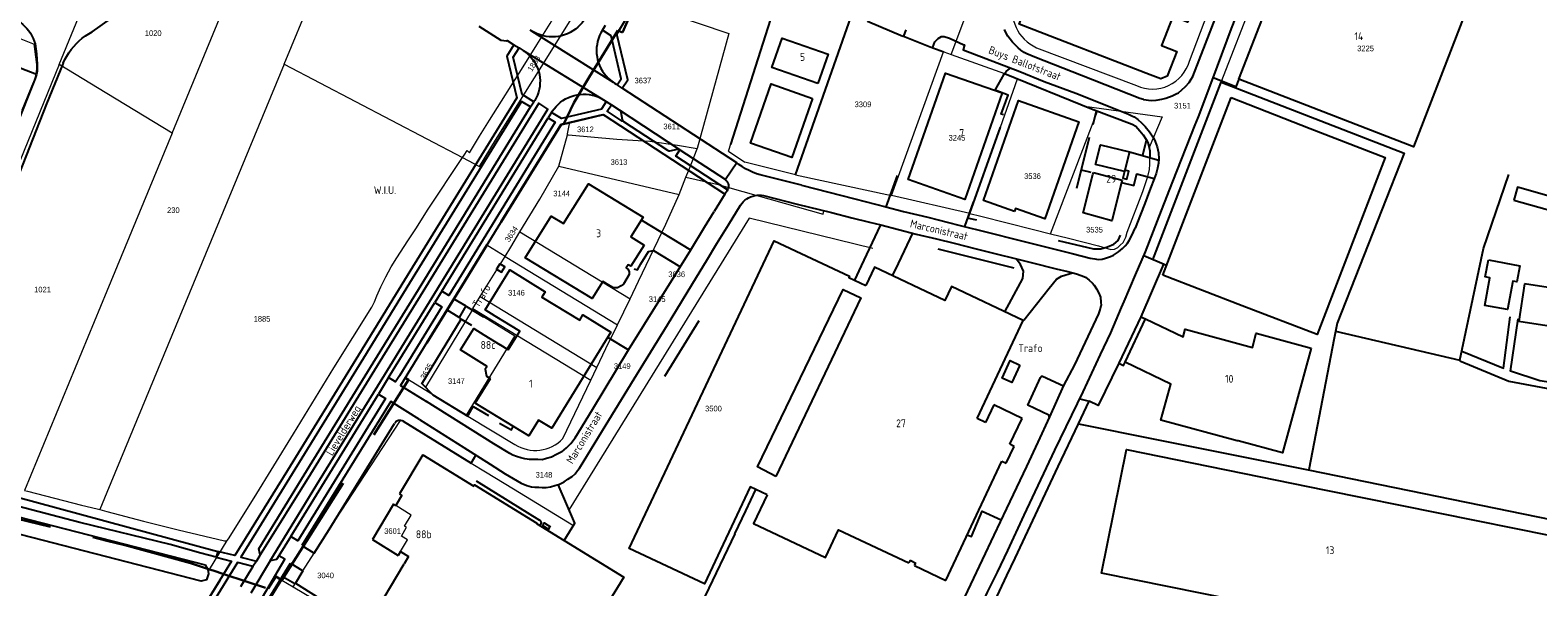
# Model space of a CAD drawing. Header units: metres. Extents: x 233874 to 239264, y 443832 to 448222.
# Tile 143 of 198: x 236975 to 237457, y 445808 to 445986. Entities that reach past the tile are written whole.
import ezdxf
from ezdxf.enums import TextEntityAlignment as Align

# ---------------------------------------------------------------- set-up
doc = ezdxf.new("R2010")
doc.units = ezdxf.units.M
doc.header["$MEASUREMENT"] = 0
doc.linetypes.add('DGN3', pattern=[54.868356, 36.578904, -18.289452])
for name, color, linetype in [('BIJGEBOUW', 4, 'Continuous'), ('DAKRAND', 4, 'Continuous'), ('DAKRAND-BYG', 4, 'Continuous'), ('FUNKTIEAAND', 253, 'Continuous'), ('Goud-kadastrale grenzen', 13, 'Continuous'), ('HEG', 253, 'Continuous'), ('HEK', 253, 'Continuous'), ('HOOFDGEBOUW', 4, 'Continuous'), ('HUISNUMMER', 253, 'Continuous'), ('INSTEEKSLOOT', 153, 'Continuous'), ('KANTVERH', 253, 'Continuous'), ('KNTGESLVERH', 253, 'Continuous'), ('KNTONVERHARD', 253, 'Continuous'), ('KNTOPENVERH', 253, 'Continuous'), ('OVLIJNOBJ', 253, 'Continuous'), ('RASTER', 253, 'Continuous'), ('STRAATNAAM', 253, 'Continuous')]:
    doc.layers.add(name, color=color, linetype=linetype)
for name, color, linetype, lineweight in [('G01 kadestrale perceelsgrens', 73, 'Continuous', 0), ('G02 kadestrale sectiegrens', 73, 'DGN3', 30), ('Z01 perceelnummer', 73, 'Continuous', 13)]:
    doc.layers.add(name, color=color, linetype=linetype, lineweight=lineweight)
doc.styles.get("Standard").update_dxf_attribs({"font": 'iso.shx'})
doc.styles.add('Styledgn001', font='dgn001.shx')

# ---------------------------------------------------------------- blocks, each defined once
blk = doc.blocks.new('A$C1532452F')
at = {"layer": 'G01 kadestrale perceelsgrens'}
for p, q in [((237020.818, 445953.307), (237040.109, 446000)), ((237056.616, 445975.341), (237066.825, 446000)), ((237356.029, 445969.581), (237367.821, 446000)), ((237198.639, 445947.498), (237215.18, 445999.28)), ((237237.83, 445990.51), (237220.05, 445940.03)), ((237345.847, 445976.321), (237351.762, 445991.724)), ((236961.157, 445987.889), (236976.775, 445981.762)), ((237254.247, 445984.225), (237254.497, 445984.231)), ((237254.497, 445984.231), (237263.595, 445980.693)), ((237263.595, 445980.693), (237263.9, 445980.5)), ((237263.9, 445980.5), (237267.247, 445979.317)), ((237297.036, 445980.593), (237328.991, 445968.471)), ((237056.616, 445975.341), (237000, 445838.563)), ((237056.616, 445975.341), (237113.609, 445945.485)), ((237250.708, 445933.374), (237267.247, 445979.317)), ((237267.247, 445979.317), (237267.406, 445979.261)), ((237267.406, 445979.261), (237269.695, 445978.367)), ((237269.695, 445978.367), (237286.792, 445972.321)), ((237000, 445965.939), (236984.72, 445975.21)), ((237285.492, 445955.183), (237290.989, 445970.622)), ((237286.792, 445972.321), (237290.989, 445970.622)), ((237290.989, 445970.622), (237312.39, 445961.906)), ((236972.923, 445960.752), (236976.484, 445969.625)), ((237020.818, 445953.307), (237000, 445965.939)), ((237355.885, 445969.204), (237356.029, 445969.581)), ((237147.949, 445956.774), (237146.032, 445956.31)), ((237158.317, 445959.282), (237147.949, 445956.774)), ((237020.818, 445953.307), (237000, 445902.885)), ((237144.436, 445942.807), (237147.114, 445952.763)), ((237147.114, 445952.763), (237147.492, 445952.73)), ((237275.696, 445927.653), (237285.492, 445955.183)), ((237171.394, 445950.83), (237173.427, 445950.695)), ((237171.394, 445950.83), (237185.87, 445941.474)), ((237198.639, 445947.498), (237203.851, 445944.072)), ((237113.609, 445945.485), (237114.122, 445946.259)), ((237144.436, 445942.807), (237182.78, 445933.693)), ((237220.05, 445940.03), (237203.851, 445944.072)), ((237182.78, 445933.693), (237185.001, 445939.286)), ((237185.001, 445939.286), (237185.87, 445941.474)), ((237220.05, 445940.03), (237250.708, 445933.374)), ((237275.696, 445927.653), (237250.708, 445933.374)), ((237123.04, 445916.486), (237121.387, 445917.491)), ((237131.952, 445921.74), (237167.156, 445900.402)), ((237127.206, 445913.955), (237123.04, 445916.486)), ((237127.206, 445913.955), (237163.13, 445892.123)), ((237000, 445902.885), (236973.686, 445839.152)), ((237116.953, 445897.286), (237119.285, 445901.147)), ((237119.285, 445901.147), (237156.519, 445878.445)), ((237163.13, 445892.123), (237167.156, 445900.402)), ((237116.662, 445896.804), (237101.771, 445872.145)), ((237116.662, 445896.804), (237116.953, 445897.286)), ((237120.275, 445894.606), (237116.662, 445896.804)), ((237116.953, 445897.286), (237154.601, 445874.446)), ((237104.153, 445869.776), (237096.356, 445874.536)), ((237145.645, 445855.769), (237154.601, 445874.446)), ((237154.601, 445874.446), (237156.519, 445878.445)), ((237101.771, 445872.145), (237104.153, 445869.776)), ((237104.153, 445869.776), (237114.829, 445863.257)), ((237071.045, 445826.772), (237093.827, 445861.557)), ((237114.829, 445863.257), (237115.308, 445862.965)), ((237115.308, 445862.965), (237130.372, 445853.922)), ((237116.33, 445847.958), (237120.904, 445845.128)), ((237000, 445838.563), (236997.741, 445833.106)), ((236991.901, 445834.468), (236996.898, 445833.332)), ((236996.898, 445833.332), (236997.741, 445833.106)), ((236997.741, 445833.106), (237000, 445832.501)), ((237066.207, 445819.177), (237071.045, 445826.772)), ((237032.789, 445813.997), (237038.451, 445823.181)), ((237062.627, 445813.519), (237066.207, 445819.177)), ((237036.244, 445810.478), (237037.274, 445812.434)), ((237060.212, 445809.547), (237062.627, 445813.519)), ((237055.898, 445810.588), (237059.536, 445808.435)), ((237059.536, 445808.435), (237060.212, 445809.547)), ((237059.536, 445808.435), (237065.82, 445804.731))]:
    blk.add_line(p, q, dxfattribs=at)
at = {"layer": 'G01 kadestrale perceelsgrens', "flags": 128}
for points in [[(236984.72, 445975.21), (236994.883, 445999.935), (236994.91, 446000)], [(237113.609, 445945.485), (237118.981, 445942.69), (237124.173, 445951.023), (237149.02, 445990.901), (237153.981, 446000)], [(237119.048, 445952.3), (237122.236, 445957.495), (237133.025, 445974.468), (237137.376, 445981.449), (237141.579, 445988.325), (237146.445, 445996.875), (237148.074, 446000)], [(237269.695, 445978.367), (237273.188, 445987.468), (237277.75, 446000)], [(237168.969, 445995.108), (237198.748, 445985.116), (237188.595, 445948.354)], [(237242.017, 445989.542), (237243.013, 445989.114), (237254.247, 445984.225)], [(236984.72, 445975.21), (236979.797, 445963.234), (236965.569, 445928.409), (236948.432, 445887.09), (236941.079, 445869.227)], [(237312.39, 445961.906), (237314.539, 445961.031), (237316.543, 445960.289)], [(237312.39, 445961.906), (237337.218, 445958.473), (237333.012, 445948.727)], [(237147.114, 445952.763), (237147.19, 445953.044), (237147.949, 445956.774)], [(237158.317, 445959.282), (237160.033, 445958.173), (237171.394, 445950.83)], [(237301.431, 445921.193), (237309.331, 445941.65), (237316.543, 445960.289)], [(237316.543, 445960.289), (237327.625, 445956.187), (237328.743, 445955.513), (237330.032, 445953.992), (237331.114, 445952.716), (237331.999, 445951.285), (237332.572, 445950.296), (237332.951, 445949.104), (237333.012, 445948.727)], [(237114.122, 445946.259), (237115.104, 445947.74), (237115.819, 445946.964), (237119.048, 445952.3)], [(237147.492, 445952.73), (237162.896, 445951.395), (237171.394, 445950.83)], [(237173.427, 445950.695), (237182.268, 445949.504), (237188.595, 445948.354)], [(237185.87, 445941.474), (237188.575, 445948.283), (237188.595, 445948.354)], [(237333.012, 445948.727), (237333.186, 445947.657), (237333.189, 445945.454)], [(237038.451, 445823.181), (237038.788, 445823.791), (237047.011, 445836.837), (237059.623, 445857.317), (237072.525, 445878.306), (237084.609, 445897.769), (237085.524, 445899.397), (237086.23, 445901.371), (237087.516, 445904.263), (237089.148, 445907.414), (237090.829, 445910.566), (237092.617, 445913.47), (237096.151, 445918.925), (237098.913, 445923.107), (237102.444, 445928.663), (237113.609, 445945.485)], [(237131.952, 445921.74), (237138.294, 445932.268), (237144.436, 445942.807)], [(237301.431, 445921.193), (237307.259, 445919.764), (237316.775, 445917.278), (237320.71, 445916.19), (237321.965, 445916.287), (237322.978, 445916.817), (237323.747, 445917.576), (237324.666, 445918.383), (237325.555, 445920.043), (237326.015, 445921.661), (237330.959, 445934.681), (237332.617, 445939.406), (237333.092, 445941.686), (237333.205, 445943.385), (237333.189, 445945.454)], [(237185.001, 445939.286), (237194.919, 445937.046), (237228.832, 445927.412), (237229.075, 445928.542)], [(237167.156, 445900.402), (237169.89, 445906.024), (237178.554, 445924.199), (237182.78, 445933.693)], [(237229.075, 445928.542), (237235.229, 445927.013), (237238.055, 445926.303), (237240.496, 445925.659), (237241.9, 445925.285), (237243.598, 445924.833), (237247.324, 445923.971), (237257.502, 445921.36), (237258.509, 445921.084), (237265.055, 445919.588), (237270.698, 445918.121), (237277.701, 445916.335), (237285.006, 445914.507), (237289.337, 445913.459), (237295.282, 445911.949), (237303.342, 445909.938), (237307.067, 445909.126)], [(237275.696, 445927.653), (237279.253, 445926.839), (237296.044, 445922.515), (237301.431, 445921.193)], [(237244.722, 445916.412), (237205.178, 445926.124), (237147.651, 445833.107)], [(237127.206, 445913.955), (237129.014, 445916.862), (237131.952, 445921.74)], [(237119.285, 445901.147), (237120.834, 445903.711), (237127.206, 445913.955)], [(237114.829, 445863.257), (237130.317, 445888.424), (237120.275, 445894.606)], [(237156.519, 445878.445), (237159.425, 445884.505), (237163.13, 445892.123)], [(237093.827, 445861.557), (237094.006, 445861.531), (237094.259, 445861.463), (237094.47, 445861.377), (237094.669, 445861.269), (237116.33, 445847.958)], [(237120.904, 445845.128), (237129.867, 445839.72), (237149.066, 445828.029)], [(236973.686, 445839.152), (236974.628, 445838.924), (236991.901, 445834.468)], [(237000, 445832.501), (237011.7, 445829.369), (237022.708, 445826.62), (237037.548, 445823.159), (237038.002, 445823.069), (237038.451, 445823.181)], [(237093.827, 445819.701), (237096.051, 445823.427), (237094.068, 445824.611), (237095.754, 445827.436), (237095.093, 445827.831), (237097.194, 445831.352), (237092.305, 445834.389), (237091.564, 445834.845), (237084.831, 445823.556), (237093.094, 445818.473), (237093.827, 445819.701)], [(237147.651, 445833.107), (237149.54, 445828.792), (237149.066, 445828.029)], [(237000, 445749.782), (237003.378, 445755.282), (237015.822, 445776.511), (237026.097, 445793.973), (237036.244, 445810.478)]]:
    blk.add_lwpolyline(points, dxfattribs=at)
at = {"layer": 'G01 kadestrale perceelsgrens'}
for centre, major_axis, end_param in [((237302.28, 445992.485), (-12.445, 3.748), 1.44798), ((236848.164, 445963.623), (129.373, 11.508), 0.0513951), ((237334.089, 445979.547), (-5.098, -11.076), 1.7343541), ((236968.084, 445974.085), (8.4, -4.46), 0.5983279), ((237136.914, 445863.895), (-6.542, -9.973), 1.4018255)]:
    blk.add_ellipse(centre, major_axis=major_axis, ratio=1, start_param=0, end_param=end_param, dxfattribs=at)
at = {"layer": 'G02 kadestrale sectiegrens'}
for p, q in [((237146.032, 445956.31), (237149.21, 445962.971)), ((237145.146, 445956.096), (237121.387, 445917.491)), ((237146.032, 445956.31), (237145.146, 445956.096)), ((237055.898, 445810.588), (237096.356, 445874.536)), ((237096.356, 445874.536), (237095.335, 445875.16)), ((236995.443, 445824.252), (237000, 445823.117)), ((237026.728, 445815.923), (237032.789, 445813.997)), ((237035.225, 445813.215), (237037.274, 445812.434)), ((237037.274, 445812.434), (237037.672, 445812.305)), ((237037.672, 445812.305), (237050.613, 445808.131)), ((237051.464, 445807.85), (237053.962, 445811.725)), ((237053.962, 445811.725), (237055.898, 445810.588))]:
    blk.add_line(p, q, dxfattribs=at)
at = {"layer": 'G02 kadestrale sectiegrens', "flags": 128}
for points in [[(237149.21, 445962.971), (237154.1, 445971.208), (237158.829, 445978.996), (237163.217, 445986.041), (237164.732, 445985.407), (237168.969, 445995.108)], [(237121.387, 445917.491), (237113.499, 445904.675), (237095.335, 445875.16)], [(236946.387, 445836.042), (236959.005, 445833.13), (236978.491, 445828.475), (236995.443, 445824.252)], [(237000, 445823.117), (237005.708, 445821.695), (237026.728, 445815.923)], [(237032.789, 445813.997), (237033.91, 445813.635), (237035.225, 445813.215)]]:
    blk.add_lwpolyline(points, dxfattribs=at)
at = {"layer": 'G01 kadestrale perceelsgrens', "style": 'Styledgn001'}
for s, rotation, p in [('1883', 58.16579, (237136.406, 445975.536)), ('3634', 56.7716, (237129.233, 445921.085)), ('3635', 59.80567, (237102.139, 445877.229))]:
    blk.add_text(s, height=1.8, rotation=rotation, dxfattribs=at).set_placement(p, align=Align.MIDDLE_CENTER)
at = {"layer": 'Z01 perceelnummer', "linetype": 'Continuous', "lineweight": 13, "style": 'Styledgn001'}
for s, p in [('1020', (237014.764, 445985.225)), ('3225', (237402.15, 445980.357)), ('3637', (237171.244, 445970.1)), ('3309', (237241.569, 445962.501)), ('3151', (237343.647, 445962.077)), ('3611', (237180.461, 445955.445)), ('3612', (237152.874, 445954.513)), ('3245', (237271.597, 445951.816)), ('3613', (237163.592, 445944.075)), ('3536', (237295.731, 445939.566)), ('3144', (237145.287, 445934.011)), ('230', (237021.214, 445928.699)), ('3535', (237315.544, 445922.472)), ('3636', (237182.045, 445908.226)), ('1021', (236979.406, 445903.346)), ('3146', (237130.847, 445902.344)), ('3145', (237175.804, 445900.305)), ('1885', (237049.546, 445893.988)), ('3149', (237164.639, 445878.899)), ('3147', (237111.644, 445874.142)), ('3500', (237193.795, 445865.339)), ('3148', (237139.633, 445844.166)), ('3601', (237091.255, 445826.218)), ('3040', (237069.853, 445812.064))]:
    blk.add_text(s, height=1.8, dxfattribs=at).set_placement(p, align=Align.MIDDLE_CENTER)

msp = doc.modelspace()

# ---------------------------------------------------------------- linework, layer by layer
at = {"layer": 'BIJGEBOUW'}
for p, q in [((237337.4, 445907.9), (237359.21, 445964.65)), ((237359.21, 445964.65), (237384.46, 445954.73)), ((237362.72, 445898.17), (237337.4, 445907.9))]:
    msp.add_line(p, q, dxfattribs=at)
for points in [[(237286.05, 445966.12), (237274.11, 445932.16), (237256, 445938.53), (237267.94, 445972.49), (237286.05, 445966.12)], [(237225.44, 445964.4), (237218.81, 445945.56), (237205.62, 445950.15), (237212.23, 445969), (237225.44, 445964.4)], [(237384.46, 445954.73), (237408.42, 445945.52), (237386.68, 445888.96), (237362.72, 445898.17)], [(237125.48, 445911.61), (237124.43, 445909.9), (237126.05, 445908.9), (237127.1, 445910.61), (237125.48, 445911.61)]]:
    msp.add_lwpolyline(points, dxfattribs=at)
at = {"layer": 'DAKRAND'}
for p, q in [((237325.09, 445941.03), (237315.88, 445943.27)), ((237315.23, 445940.76), (237324.37, 445938.23))]:
    msp.add_line(p, q, dxfattribs=at)
for points in [[(237213.7, 445843.65), (237207.85, 445846.7), (237235.28, 445903.32), (237240.91, 445900.76), (237213.7, 445843.65)], [(237121.48, 445878.83), (237120.86, 445877.92), (237121.31, 445875.67), (237122.51, 445874.95)]]:
    msp.add_lwpolyline(points, dxfattribs=at)
at = {"layer": 'DAKRAND-BYG'}
for points in [[(237449.54, 445931.93), (237470.12, 445926.15), (237471.27, 445930.24), (237450.69, 445936.01), (237449.54, 445931.93)], [(237441.42, 445912.82), (237451.48, 445910.93), (237450.52, 445905.82), (237449.17, 445906.07), (237447.46, 445896.95), (237440.23, 445898.26), (237441.89, 445907.11), (237440.37, 445907.4), (237441.42, 445912.82)], [(237452.99, 445905.22), (237451.13, 445893.23), (237465.57, 445890.99), (237467.43, 445902.98), (237452.99, 445905.22)], [(237291.72, 445879.22), (237289.1, 445873.65), (237286.01, 445875.08), (237288.63, 445880.65), (237291.72, 445879.22)]]:
    msp.add_lwpolyline(points, dxfattribs=at)
at = {"layer": 'HEG'}
for p, q in [((237315.16, 445956.09), (237316.21, 445960.41)), ((237309.85, 445935.69), (237313.91, 445952.01)), ((237330.97, 445946.3), (237332.15, 445951.03)), ((237311.26, 445941.53), (237314.38, 445940.85)), ((237100.56, 445873.26), (237113.17, 445893.94)), ((237100.5, 445873.41), (237104.15, 445869.78)), ((237048.48, 445798.83), (237056.4, 445811.57))]:
    msp.add_line(p, q, dxfattribs=at)
msp.add_lwpolyline([(237303.93, 445918.97), (237315.21, 445916.33), (237317.56, 445916.34), (237319.75, 445916.99), (237321.68, 445917.89), (237323.06, 445919.02), (237323.87, 445920.75)], dxfattribs=at)
at = {"layer": 'HEK'}
for p, q in [((237265.47, 445916.38), (237289.82, 445910.33)), ((237178.24, 445875.66), (237189.23, 445893.52)), ((237392.17, 445887.86), (237384.05, 445845.78)), ((237104.15, 445869.78), (237115.31, 445862.97)), ((237310.44, 445860.44), (237313.89, 445867.68))]:
    msp.add_line(p, q, dxfattribs=at)
for points in [[(237334.23, 445912.89), (237356.03, 445969.58), (237414.46, 445946.95), (237393.12, 445892.64), (237392.17, 445887.86)], [(237280.51, 445797.03), (237287.51, 445812.07), (237290.24, 445817.54), (237303.96, 445846.81), (237310.44, 445860.44), (237335.35, 445855.43), (237383.8, 445845.82), (237461.94, 445829.86), (237495.65, 445822.96), (237511.59, 445860.24), (237511.04, 445862.08), (237510.11, 445863.21), (237508.59, 445864.08), (237509.17, 445867.29), (237512.75, 445868.38), (237515.77, 445869.76), (237533.37, 445910.53)], [(237337.54, 445911.47), (237330.39, 445894.67), (237323.35, 445879.82), (237316.69, 445866.34), (237313.89, 445867.68)]]:
    msp.add_lwpolyline(points, dxfattribs=at)
at = {"layer": 'HOOFDGEBOUW'}
for p, q in [((237315.06, 445940.08), (237315.23, 445940.76)), ((237324.37, 445938.23), (237324.21, 445937.58)), ((237325.21, 445941.5), (237325.09, 445941.03)), ((237120.39, 445888.91), (237125.68, 445885.66)), ((237128.2, 445884.09), (237125.68, 445885.66)), ((237117.61, 445867.08), (237122.51, 445874.95)), ((237283.39, 445866.51), (237280.72, 445860.92)), ((237292.46, 445862.18), (237283.39, 445866.51)), ((237280.72, 445860.92), (237278.02, 445862.22)), ((237288.52, 445853.93), (237292.46, 445862.18)), ((237100.95, 445850.58), (237093.52, 445838.13)), ((237100.95, 445850.58), (237117.23, 445840.57)), ((237287.32, 445847.93), (237289.87, 445853.28)), ((237289.87, 445853.28), (237288.52, 445853.93)), ((237268.02, 445810.44), (237285.96, 445848.58)), ((237285.96, 445848.58), (237287.32, 445847.93)), ((237094.26, 445837.67), (237092.3, 445834.39)), ((237093.52, 445838.13), (237094.26, 445837.67)), ((237389.5, 445839.29), (237461.25, 445824.86)), ((237091.56, 445834.84), (237084.83, 445823.56)), ((237091.56, 445834.84), (237092.3, 445834.39)), ((237084.83, 445823.56), (237093.09, 445818.47)), ((237093.83, 445819.7), (237093.09, 445818.47)), ((237093.83, 445819.7), (237096.4, 445818.12)), ((237096.4, 445818.12), (237094.96, 445815.71)), ((237256.61, 445816.89), (237256.22, 445816.07)), ((237256.61, 445816.89), (237258.46, 445816)), ((237258.07, 445815.19), (237258.46, 445816)), ((237258.07, 445815.19), (237268.02, 445810.44))]:
    msp.add_line(p, q, dxfattribs=at)
for points in [[(237435.51, 445995.45), (237417.44, 445948.9), (237361.69, 445970.54), (237379.77, 446017.09), (237435.51, 445995.45)], [(237350.14, 446001.46), (237345.24, 445988.76), (237340.52, 445990.58), (237336.93, 445981.27), (237341.82, 445979.39), (237338.77, 445971.49), (237336.79, 445970.62), (237333.34, 445971.95), (237291.48, 445988.1), (237296.06, 446000)], [(237227.09, 445969.1), (237212.47, 445974.24), (237215.79, 445983.68), (237230.41, 445978.53), (237227.09, 445969.1)], [(237290.01, 445928.29), (237280.08, 445931.77), (237291.28, 445963.72), (237310.57, 445956.95), (237299.71, 445925.97), (237290.35, 445929.26), (237290.01, 445928.29)], [(237315.88, 445943.27), (237317.49, 445949.6), (237326.69, 445947.28), (237325.21, 445941.5)], [(237171.62, 445917.49), (237167.41, 445910.77), (237166.53, 445911.27), (237165.95, 445910.34), (237166.54, 445909.76), (237166.89, 445908.99), (237166.86, 445908.15), (237165, 445905.08), (237164.34, 445904.49), (237163.15, 445903.95), (237161.81, 445903.92), (237160.91, 445904.41), (237158.45, 445905.95), (237155.05, 445900.53), (237133.59, 445913.51), (237141.93, 445926.79), (237145.88, 445924.4), (237153.85, 445937.1), (237171.36, 445926.51), (237167.37, 445920.15), (237171.62, 445917.49)], [(237324.21, 445937.58), (237321.06, 445925.3), (237311.92, 445927.81), (237315.06, 445940.08)], [(237210.92, 445837.77), (237205.52, 445840.32), (237190.91, 445809.36), (237166.86, 445820.71), (237213.24, 445918.96), (237237.29, 445907.6), (237237.09, 445907.18), (237242.48, 445904.63)], [(237124.08, 445894.87), (237120.85, 445896.86), (237128.71, 445909.62), (237140.04, 445902.65), (237138.96, 445900.91), (237151.05, 445893.53), (237152.1, 445895.24), (237160.98, 445889.76), (237142.14, 445859.08), (237137.89, 445861.69), (237134.77, 445856.62), (237117.61, 445867.08)], [(237278.02, 445862.22), (237292.76, 445893.46), (237269.82, 445904.29), (237267.73, 445899.87), (237245.24, 445910.49), (237242.48, 445904.63)], [(237128.2, 445884.09), (237131.91, 445890.05), (237124.08, 445894.87)], [(237384.78, 445884.68), (237375.59, 445851.23), (237361.46, 445855.06), (237361.15, 445855.05), (237336.75, 445861.67), (237339.91, 445873.18), (237325.31, 445880.11), (237331.88, 445893.96), (237343.83, 445888.3), (237344.48, 445890.69), (237365.98, 445884.86), (237367.24, 445889.44), (237384.78, 445884.68)], [(237121.48, 445878.83), (237112.98, 445884.06), (237117.18, 445890.89), (237120.39, 445888.91)], [(237381.58, 445799.92), (237317.79, 445812.75), (237325.75, 445852.31), (237389.5, 445839.29)], [(237117.23, 445840.57), (237117.46, 445840.94), (237137.35, 445828.71), (237137.29, 445828.6)], [(237210.92, 445837.77), (237206.59, 445828.6), (237229.58, 445817.75), (237233.78, 445826.66), (237256.22, 445816.07)], [(237137.29, 445828.6), (237165.15, 445811.47), (237157.35, 445798.79)], [(237098.52, 445788.79), (237084.17, 445797.62), (237094.96, 445815.71)]]:
    msp.add_lwpolyline(points, dxfattribs=at)
at = {"layer": 'INSTEEKSLOOT'}
msp.add_lwpolyline([(236942.7, 445837.47), (236945.48, 445837.51), (237031.37, 445815.44), (237032.28, 445813.95), (237032.42, 445812.53), (237031.75, 445810.67), (237030.07, 445810.18), (236942.01, 445832.86)], dxfattribs=at)
at = {"layer": 'KANTVERH'}
for p, q in [((236995.28, 445985.67), (237009.58, 445995.9)), ((236977.5, 445971.99), (236968.94, 445975.34)), ((236985.98, 445975.65), (236980.66, 445962.61)), ((236977.09, 445970.75), (236970.56, 445954.51)), ((237348.75, 445958.54), (237353.42, 445970.95)), ((236980.66, 445962.61), (236971.95, 445940.38)), ((237326.69, 445947.28), (237336.06, 445944.67)), ((237252.51, 445939.76), (237248.84, 445929.77)), ((237276.75, 445931.24), (237274.02, 445923.49)), ((237171.04, 445925.43), (237186.42, 445916.06)), ((237327.52, 445920.63), (237328.52, 445922.91)), ((237338.59, 445911.01), (237331.32, 445914.15)), ((237112.65, 445894.22), (237116.52, 445891.96)), ((237114.88, 445897.89), (237120.27, 445894.61)), ((237330.39, 445894.67), (237331.88, 445893.96)), ((237159.98, 445888.12), (237166.66, 445884.07)), ((237310.81, 445868.46), (237313.89, 445867.68)), ((237094.67, 445861.27), (237116.33, 445847.96)), ((237116.33, 445847.96), (237117.87, 445850.46)), ((237117.92, 445842.27), (237138.25, 445829.75)), ((237139.54, 445827.78), (237141.21, 445826.75)), ((237140.02, 445828.65), (237141.74, 445827.6))]:
    msp.add_line(p, q, dxfattribs=at)
for points in [[(237331.24, 445964.03), (237333.65, 445963.74), (237335.3, 445963.83), (237337.05, 445964.12), (237338.29, 445964.45), (237340.33, 445965.25), (237341.66, 445965.84), (237342.41, 445966.2), (237343.49, 445967.13), (237344.61, 445968.21), (237345.78, 445969.49), (237346.41, 445970.51), (237346.99, 445971.42), (237355.05, 445992.2), (237358.23, 446000)], [(237353.42, 445970.95), (237359.34, 445986.69), (237361.89, 445993.21)], [(236970.75, 445989.6), (236971.56, 445989.14), (236972.34, 445988.61), (236973.08, 445988.03), (236973.77, 445987.4), (236974.41, 445986.72), (236974.99, 445985.99), (236975.53, 445985.22), (236976, 445984.41), (236976.41, 445983.57), (236976.76, 445982.71), (236977.05, 445981.81)], [(236985.98, 445975.65), (236986.53, 445976.79), (236987.14, 445977.9), (236987.83, 445978.96), (236988.57, 445979.98), (236989.38, 445980.96), (236990.24, 445981.89), (236991.15, 445982.76), (236992.11, 445983.58), (236993.13, 445984.34), (236994.18, 445985.04), (236995.28, 445985.67)], [(237255.3, 445986.25), (237254.5, 445984.23), (237263.6, 445980.69), (237263.84, 445980.8), (237264.51, 445982.42), (237265.63, 445983.55), (237266.67, 445984.12), (237267.47, 445984.19), (237269.18, 445983.63), (237273.84, 445981.54), (237274.04, 445981.49), (237273.53, 445979.93), (237291.67, 445972.95), (237299.51, 445969.78), (237309.56, 445966.07), (237322.65, 445960.88), (237326.4, 445959.36), (237327.71, 445958.74), (237328.17, 445958.5), (237329.44, 445957.63)], [(237331.24, 445964.03), (237330.08, 445964.41), (237311.43, 445971.72), (237296.52, 445977.53), (237293.89, 445978.61), (237293.08, 445979.09), (237292.01, 445979.77), (237291.19, 445980.5), (237290.21, 445981.48), (237289.39, 445982.31), (237288.57, 445983.34), (237287.89, 445984.28), (237287.27, 445985.27), (237286.74, 445986.35)], [(236977.05, 445981.81), (236977.29, 445980.21), (236977.47, 445978.59), (236977.61, 445976.97), (236977.68, 445975.35), (236977.7, 445973.72)], [(236977.5, 445971.99), (236977.32, 445971.36), (236977.09, 445970.75)], [(236977.7, 445973.72), (236977.68, 445973.14), (236977.61, 445972.56), (236977.5, 445971.99)], [(237286.63, 445972.13), (237287.32, 445972.95), (237288.44, 445973.93)], [(237286.79, 445972.32), (237314.54, 445961.03), (237327.63, 445956.19), (237328.74, 445955.51), (237330.03, 445953.99), (237331.11, 445952.72), (237332, 445951.28), (237332.57, 445950.3), (237332.95, 445949.1), (237333.19, 445947.66), (237333.19, 445945.45)], [(237361.69, 445970.54), (237360.74, 445968.11), (237353.42, 445970.95)], [(237324.19, 445897.61), (237325.02, 445899.54), (237328.67, 445908.04), (237331.86, 445915.38), (237337, 445928.62), (237340.58, 445937.87), (237347.66, 445955.91), (237348.75, 445958.54)], [(237329.44, 445957.63), (237330.52, 445956.61), (237331.75, 445955.38), (237333.14, 445953.72), (237334.39, 445951.84), (237334.97, 445950.6), (237335.56, 445948.91), (237336.01, 445946.97), (237336.05, 445945.07), (237335.98, 445943.72), (237335.72, 445942.11), (237335.21, 445940.45), (237334.98, 445939.59), (237333.09, 445934.84), (237331.64, 445930.84), (237330.22, 445927.31), (237328.52, 445922.91)], [(237324.21, 445937.58), (237328.14, 445936.57), (237329.06, 445940.35), (237334.66, 445938.78)], [(237325.09, 445941.03), (237324.56, 445938.97), (237325.84, 445938.62), (237326.48, 445941.14), (237325.21, 445941.5)], [(237221.87, 445936.65), (237238.91, 445932.28), (237248.84, 445929.77), (237254.53, 445928.3)], [(237145.35, 445851.53), (237146.82, 445852.77), (237148.19, 445854.16), (237149.56, 445856), (237155.11, 445865.07), (237166.65, 445884.12), (237186.52, 445916.06), (237190.96, 445923.27), (237194.02, 445928.25)], [(237220.59, 445930.64), (237231.46, 445927.95), (237238.05, 445926.3), (237243.6, 445924.83), (237247.32, 445923.97), (237258.51, 445921.08), (237265.05, 445919.59)], [(237254.53, 445928.3), (237262.34, 445926.48), (237272.16, 445923.96), (237281.68, 445921.54), (237290.9, 445919.26), (237308.43, 445914.82), (237314.18, 445913.4), (237315.63, 445913.14), (237316.74, 445912.96), (237317.99, 445913.09), (237319.08, 445913.37), (237320.67, 445913.91), (237321.61, 445914.38), (237323.19, 445915.42), (237324.47, 445916.45), (237325.3, 445917.32), (237326.08, 445918.19), (237326.66, 445919.01), (237327.52, 445920.63)], [(237150.36, 445845.53), (237150.94, 445846.35), (237158.38, 445858.37), (237168.48, 445874.82), (237179.06, 445892.04), (237188.33, 445907.34), (237191.52, 445912.47), (237194.84, 445918.06), (237198.59, 445923.99)], [(237238.94, 445906.31), (237241.13, 445910.96), (237247.18, 445923.77)], [(237251.11, 445907.99), (237252.88, 445911.64), (237254.83, 445915.69), (237257.5, 445921.36)], [(237265.05, 445919.59), (237270.7, 445918.12), (237277.7, 445916.34), (237285.01, 445914.51), (237289.34, 445913.46), (237295.28, 445911.95), (237303.34, 445909.94), (237307.07, 445909.13), (237309.74, 445908.34), (237311.3, 445907.88), (237312.62, 445907.26), (237313.79, 445906.38), (237314.92, 445905.41), (237315.43, 445904.72), (237316.16, 445903.54), (237316.95, 445902.25), (237317.43, 445900.96), (237317.62, 445899.36), (237317.64, 445898.21)], [(237168.5, 445910.01), (237169.56, 445909.64), (237170.57, 445911.57), (237173.08, 445915.49), (237174.63, 445915.83), (237183.04, 445910.71)], [(237286.9, 445896.21), (237291.93, 445905.46), (237292.65, 445906.93), (237292.84, 445909.24), (237291.94, 445911.32), (237290.51, 445913.16)], [(237292.92, 445893.57), (237301.09, 445903.78), (237303.42, 445906.69), (237305, 445907.67), (237308.56, 445908.69)], [(237276.01, 445809.19), (237283.44, 445824.94), (237287.55, 445833.4), (237293.94, 445846.82), (237297.56, 445854.62), (237301.22, 445862.72), (237305.79, 445872.69), (237309.23, 445879.28), (237316.05, 445893.82), (237316.95, 445895.64), (237317.38, 445896.85), (237317.64, 445898.21)], [(237317.47, 445882.61), (237320.71, 445889.52), (237324.19, 445897.61)], [(237432.89, 445883.69), (237446.21, 445878.26), (237448.37, 445894.68)], [(237509.02, 445867.34), (237485.42, 445869.98), (237471.24, 445872.14), (237471.09, 445872.17), (237457.88, 445874.23), (237448.49, 445877.26), (237450.89, 445893.99)], [(237287.87, 445820.04), (237293.11, 445831.28), (237302.87, 445852.04), (237311.89, 445870.69), (237317.47, 445882.61)], [(237323.35, 445879.82), (237324.84, 445879.11), (237325.31, 445880.11)], [(237432.23, 445880.59), (237447.91, 445874.14), (237472.36, 445869.52), (237472.4, 445869.51)], [(237301.13, 445862.32), (237301.11, 445862.82), (237300.95, 445863.26), (237294.27, 445866.41), (237298.32, 445875.22), (237298.6, 445875.73), (237298.95, 445875.73), (237305.59, 445872.59)], [(237145.35, 445851.53), (237143.66, 445850.69), (237142.02, 445849.85), (237140.48, 445849.41), (237139.08, 445848.97), (237137.67, 445849.04), (237136.32, 445849.11), (237135.06, 445849.13), (237133.5, 445849.34), (237132.19, 445849.66), (237130.88, 445850.03), (237129.66, 445850.51), (237128.69, 445851.04), (237123.65, 445854.08), (237102.09, 445867.59)], [(237115.38, 445863.13), (237116.99, 445866.02), (237121.93, 445863.17)], [(237094.67, 445861.27), (237094.32, 445861.44), (237093.94, 445861.54), (237093.55, 445861.56), (237093.16, 445861.51), (237092.79, 445861.39), (237092.45, 445861.19), (237092.16, 445860.93), (237091.92, 445860.62)], [(237099.84, 445861.8), (237113.99, 445852.89), (237122.45, 445847.57), (237127.19, 445844.47), (237132.33, 445841.48), (237134.21, 445840.78), (237135.67, 445840.31), (237136.73, 445840.23), (237137.94, 445840.21), (237139.09, 445840.14), (237140.35, 445840.17), (237141.7, 445840.3), (237143.14, 445840.74), (237144.64, 445841.18), (237146.13, 445841.91), (237147.31, 445842.75), (237148.6, 445843.68), (237149.63, 445844.46), (237150.36, 445845.53)], [(237125.45, 445860.65), (237129.27, 445858.53), (237129.7, 445859.39)], [(237146.09, 445823.19), (237149.54, 445828.79), (237144.16, 445841.09)], [(237200.61, 445825.31), (237204.14, 445832.71), (237207.34, 445839.46)], [(237275.03, 445824.89), (237276.2, 445824.47), (237279.66, 445832.56), (237285.73, 445829.85)], [(237062.22, 445821.57), (237066.21, 445819.18), (237071.05, 445826.77)], [(237138.66, 445828.37), (237138.77, 445828.62), (237138.8, 445828.89), (237138.76, 445829.15), (237138.65, 445829.4), (237138.47, 445829.6), (237138.25, 445829.75)], [(237138.39, 445827.93), (237138.64, 445828.33), (237138.66, 445828.37)], [(237140.02, 445828.65), (237139.84, 445828.71), (237139.64, 445828.7), (237139.47, 445828.61), (237139.35, 445828.46), (237139.29, 445828.27), (237139.3, 445828.08), (237139.39, 445827.9), (237139.54, 445827.78)], [(237141.21, 445826.75), (237141.47, 445827.67), (237141.74, 445827.6)], [(237200.61, 445825.31), (237191.12, 445805.51), (237189.35, 445802.16), (237189.46, 445801.76), (237190.27, 445801.23), (237194.23, 445799.17)], [(237234.48, 445707.55), (237242.72, 445724.92), (237250.78, 445741.89), (237261.03, 445763.56), (237263.55, 445768.93), (237266.84, 445775.72), (237272.04, 445786.81), (237275.23, 445793.45), (237281.38, 445806.66), (237284.53, 445813.05), (237287.87, 445820.04)], [(237058.65, 445816.02), (237062.63, 445813.52), (237060.21, 445809.55), (237074.99, 445800.36), (237080.19, 445797.02), (237092.57, 445789.09), (237093.98, 445791.03)], [(237266.57, 445789.18), (237276.01, 445809.19)]]:
    msp.add_lwpolyline(points, dxfattribs=at)
at = {"layer": 'KNTGESLVERH'}
for p, q in [((237135.75, 445985.9), (237135.24, 445986.21)), ((237135.75, 445985.9), (237161.7, 445969.59)), ((237158.29, 445986.14), (237157.81, 445985.38)), ((237158.29, 445986.14), (237159.34, 445987.76)), ((237130.01, 445981.55), (237131.67, 445980.54)), ((237131.67, 445980.54), (237132.98, 445979.73)), ((237132.98, 445979.73), (237158.67, 445963.98)), ((237162.68, 445968.97), (237163.06, 445968.75)), ((237164.66, 445967.7), (237163.06, 445968.75)), ((237201.26, 445943.77), (237164.66, 445967.7)), ((237158.67, 445963.98), (237159.56, 445963.4)), ((237159.56, 445963.4), (237161.17, 445962.35)), ((237161.17, 445962.35), (237163.71, 445960.71)), ((237163.71, 445960.71), (237182.93, 445948.11)), ((237201.26, 445943.77), (237197.59, 445938.48)), ((237052.19, 445816.68), (237045.94, 445806.42)), ((237047.78, 445816.61), (237046.66, 445814.89)), ((237048.98, 445818.65), (237047.78, 445816.61)), ((237046.66, 445814.89), (237042.7, 445808.4))]:
    msp.add_line(p, q, dxfattribs=at)
for points in [[(237118.81, 445987.41), (237125.9, 445982.94), (237126.86, 445982.91), (237127.7, 445982.74), (237127.84, 445982.88), (237130.01, 445981.55)], [(237152.39, 445989.32), (237151.79, 445988.53), (237151.14, 445987.79), (237150.42, 445987.11), (237149.66, 445986.49), (237148.85, 445985.93), (237147.99, 445985.43), (237147.1, 445985.01), (237146.18, 445984.66), (237145.23, 445984.39), (237144.27, 445984.19), (237143.29, 445984.07), (237142.3, 445984.03), (237141.32, 445984.06), (237140.34, 445984.18), (237139.37, 445984.38), (237138.42, 445984.65), (237137.5, 445984.99), (237136.61, 445985.41), (237135.75, 445985.9)], [(237157.81, 445985.38), (237157.39, 445984.48), (237157.04, 445983.56), (237156.77, 445982.61), (237156.58, 445981.65), (237156.46, 445980.67), (237156.42, 445979.68), (237156.46, 445978.7), (237156.58, 445977.72), (237156.78, 445976.75), (237157.05, 445975.8), (237157.4, 445974.88), (237157.82, 445973.99), (237158.31, 445973.14), (237158.87, 445972.32), (237159.49, 445971.56), (237160.17, 445970.84), (237160.91, 445970.19), (237161.7, 445969.59)], [(237161.7, 445969.59), (237162.18, 445969.27), (237162.68, 445968.97)], [(237052.19, 445816.68), (237067.95, 445842.51), (237088.75, 445876.26), (237103.87, 445900.79), (237140.91, 445960.98), (237137.96, 445962.88), (237100.93, 445902.66), (237087.15, 445880.33), (237065.04, 445844.41), (237048.98, 445818.65)]]:
    msp.add_lwpolyline(points, dxfattribs=at)
at = {"layer": 'KNTONVERHARD'}
for points in [[(236902.41, 445855.27), (236918.92, 445851.05), (236928.63, 445848.32), (236935.8, 445846.18), (236943.58, 445844.31), (236955.65, 445841.28), (237035.4, 445819.73)], [(237034.9, 445817.86), (237029.96, 445819.21), (237020.21, 445821.94), (236991.33, 445828.98), (236971.43, 445834.13)]]:
    msp.add_lwpolyline(points, dxfattribs=at)
at = {"layer": 'KNTOPENVERH'}
for p, q in [((237135.38, 445961.68), (237136.38, 445963.33)), ((237136.67, 445963.76), (237136.38, 445963.33)), ((237106.96, 445902.82), (237141.01, 445958.18)), ((237142.04, 445959.85), (237141.01, 445958.18)), ((237142.04, 445959.85), (237142.29, 445960.27)), ((237164.16, 445960.04), (237164.64, 445957.69)), ((237165.04, 445957.07), (237179.07, 445947.86)), ((237179.84, 445947.7), (237182.25, 445948.22)), ((237182.93, 445948.11), (237183.08, 445948.01)), ((237183.08, 445948.01), (237197.59, 445938.48)), ((237201.89, 445943.33), (237201.26, 445943.77)), ((237221.87, 445936.65), (237208.72, 445939.94)), ((237197.43, 445933.78), (237194.02, 445928.25)), ((237198.14, 445934.92), (237197.43, 445933.78)), ((237198.29, 445935.16), (237198.14, 445934.92)), ((237209.83, 445933.35), (237220.59, 445930.64)), ((237198.59, 445923.99), (237202.44, 445930.27)), ((237090, 445875.27), (237104.74, 445899.25)), ((237106.96, 445902.82), (237104.74, 445899.25)), ((237090, 445875.27), (237086.71, 445869.92)), ((237071.05, 445826.77), (237091.92, 445860.62)), ((237058.7, 445824.46), (237054.95, 445818.36)), ((237035.4, 445819.73), (237034.9, 445817.86)), ((237047.76, 445798.31), (237058.65, 445816.02))]:
    msp.add_line(p, q, dxfattribs=at)
for points in [[(237164.66, 445967.7), (237166.38, 445970.29), (237162.91, 445984.86), (237165.98, 445990.02)], [(237163.06, 445968.75), (237164.31, 445970.67), (237161.06, 445984.38), (237158.29, 445986.14)], [(237130.01, 445981.55), (237127.79, 445977.89), (237130.92, 445964.59), (237095.06, 445906.37), (237080.35, 445882.44), (237057.65, 445845.61), (237040.83, 445818.39), (237035.4, 445819.73)], [(237136.38, 445963.33), (237132.64, 445965.62), (237129.83, 445977.58), (237131.67, 445980.54)], [(237132.98, 445979.73), (237133.76, 445979.18), (237134.5, 445978.57), (237135.18, 445977.91), (237135.8, 445977.18), (237136.37, 445976.41), (237136.87, 445975.6), (237137.3, 445974.75), (237137.67, 445973.87), (237137.95, 445972.96), (237138.17, 445972.03), (237138.31, 445971.08), (237138.37, 445970.13), (237138.35, 445969.17), (237138.26, 445968.22), (237138.09, 445967.28), (237137.84, 445966.36), (237137.52, 445965.46), (237137.13, 445964.59), (237136.67, 445963.76)], [(237142.29, 445960.27), (237142.86, 445961.06), (237143.49, 445961.81), (237144.18, 445962.5), (237144.92, 445963.14), (237145.71, 445963.71), (237146.55, 445964.22), (237147.42, 445964.66), (237148.33, 445965.02), (237149.26, 445965.32), (237150.21, 445965.53), (237151.18, 445965.67), (237152.15, 445965.73), (237153.13, 445965.71), (237154.1, 445965.61), (237155.06, 445965.44), (237156.01, 445965.18), (237156.92, 445964.85), (237157.82, 445964.45), (237158.67, 445963.98)], [(237135.38, 445961.68), (237132.48, 445963.44), (237096.71, 445905.34), (237081.97, 445881.41), (237059.22, 445844.47), (237042.77, 445817.86), (237047.78, 445816.61)], [(237048.98, 445818.65), (237048.52, 445820.58), (237062.18, 445842.78), (237085.07, 445879.95), (237099.53, 445903.4), (237135.38, 445961.68)], [(237159.56, 445963.4), (237158.02, 445960.99), (237145.21, 445957.94), (237142.04, 445959.85)], [(237164.84, 445957.24), (237164.67, 445957.12), (237159.87, 445960.27), (237161.17, 445962.35)], [(237197.43, 445933.78), (237158.64, 445959.14), (237144.93, 445955.88), (237121.17, 445917.24), (237110.8, 445900.43), (237114.69, 445898.12), (237112.54, 445894.39), (237108.62, 445896.85), (237093.8, 445872.75), (237102.09, 445867.59)], [(237141.01, 445958.18), (237143.26, 445956.84), (237119.34, 445917.92), (237109.19, 445901.42), (237106.96, 445902.82)], [(237163.71, 445960.71), (237163.92, 445960.52), (237164.07, 445960.29), (237164.16, 445960.04)], [(237164.64, 445957.69), (237164.7, 445957.45), (237164.84, 445957.24)], [(237164.84, 445957.24), (237164.93, 445957.15), (237165.04, 445957.07)], [(237179.07, 445947.86), (237179.31, 445947.75), (237179.57, 445947.7), (237179.84, 445947.7)], [(237198.29, 445935.16), (237181.75, 445945.95), (237183.08, 445948.01)], [(237182.25, 445948.22), (237182.49, 445948.24), (237182.72, 445948.2), (237182.93, 445948.11)], [(237208.72, 445939.94), (237207.5, 445940.34), (237206.31, 445940.8), (237205.15, 445941.34), (237204.03, 445941.93), (237202.94, 445942.6), (237201.89, 445943.33)], [(237197.59, 445938.48), (237197.89, 445938.2), (237198.15, 445937.89), (237198.36, 445937.53), (237198.51, 445937.15), (237198.59, 445936.75), (237198.61, 445936.34), (237198.57, 445935.93), (237198.46, 445935.53), (237198.29, 445935.16)], [(237202.44, 445930.27), (237202.86, 445930.84), (237203.33, 445931.37), (237203.85, 445931.85), (237204.42, 445932.28), (237205.02, 445932.65), (237205.66, 445932.95), (237206.33, 445933.19), (237207.02, 445933.36), (237207.72, 445933.47), (237208.42, 445933.5), (237209.13, 445933.46), (237209.83, 445933.35)], [(237104.74, 445899.25), (237106.98, 445897.83), (237093.43, 445875.79), (237092.2, 445873.91), (237090, 445875.27)], [(237086.71, 445869.92), (237088.95, 445868.56), (237060.94, 445823.11), (237058.7, 445824.46)], [(237058.7, 445824.46), (237069.48, 445841.93), (237086.71, 445869.92)], [(237099.84, 445861.8), (237090.65, 445867.59), (237062.22, 445821.57)], [(237034.9, 445817.86), (237039.79, 445816.66), (237001.73, 445754.78), (236970.67, 445704.28)], [(237044.61, 445801.54), (237046.83, 445800.21), (237056.87, 445817.23), (237054.95, 445818.36)], [(237054.95, 445818.36), (237054.17, 445817.14), (237052.19, 445816.68)], [(237046.66, 445814.89), (237041.74, 445816.14), (237003.51, 445754.01), (236971.8, 445702.47), (236974.73, 445700.68)]]:
    msp.add_lwpolyline(points, dxfattribs=at)
at = {"layer": 'OVLIJNOBJ'}
for p, q in [((237199.35, 445949.72), (237215.18, 445999.28)), ((237243.01, 445989.11), (237254.25, 445984.22)), ((237263.9, 445980.5), (237267.41, 445979.26)), ((237275.21, 445926.29), (237285.49, 445955.18))]:
    msp.add_line(p, q, dxfattribs=at)
for points in [[(237286.44, 445959.16), (237285.74, 445959.39), (237287.95, 445965.4), (237283.85, 445967.06), (237286.63, 445972.13)], [(237392.6, 445890.04), (237432.28, 445880.83), (237439.84, 445916.41), (237447.98, 445940.14)]]:
    msp.add_lwpolyline(points, dxfattribs=at)
at = {"layer": 'RASTER'}
for p, q in [((237220.05, 445940.03), (237237.83, 445990.51)), ((237275.32, 445926.2), (237277.88, 445925.66))]:
    msp.add_line(p, q, dxfattribs=at)
msp.add_lwpolyline([(237056.3, 445811.57), (237060.07, 445809.45), (237060.17, 445809.38)], dxfattribs=at)

# ---------------------------------------------------------------- block references
at = {"layer": 'Goud-kadastrale grenzen', "linetype": 'Continuous'}
msp.add_blockref('A$C1532452F', (0, 0), dxfattribs=at)

# ---------------------------------------------------------------- texts
at = {"layer": 'FUNKTIEAAND'}
msp.add_text('Trafo', height=2.5, rotation=58.3775, dxfattribs=at).set_placement((237118.71, 445897.4))
msp.add_text('Trafo', height=2.5, dxfattribs=at).set_placement((237291.21, 445883.39))
at = {"layer": 'HUISNUMMER'}
for s, p in [('14', (237398.6, 445983)), ('5', (237221.44, 445976.39)), ('7', (237272.34, 445952.1)), ('29', (237319.3, 445937.49)), ('W.I.U.', (237085.26, 445933.86)), ('3', (237156.32, 445920.06)), ('88c', (237119.39, 445884.4)), ('1', (237134.87, 445872.04)), ('10', (237357.26, 445873.59)), ('27', (237252.17, 445859.39)), ('88b', (237098.69, 445823.95)), ('13', (237389.47, 445818.84))]:
    msp.add_text(s, height=2.5, dxfattribs=at).set_placement(p)
at = {"layer": 'STRAATNAAM'}
for s, rotation, p in [('Buys Ballotstraat', 338.699, (237281.48, 445978.89)), ('Marconistraat', 346.8678, (237256.45, 445923.29)), ('Lievelderweg', 58.7608, (237071.97, 445850.07)), ('Marconistraat', 58.7608, (237148.71, 445847.47))]:
    msp.add_text(s, height=2.5, rotation=rotation, dxfattribs=at).set_placement(p)

doc.saveas('drawing.dxf')
